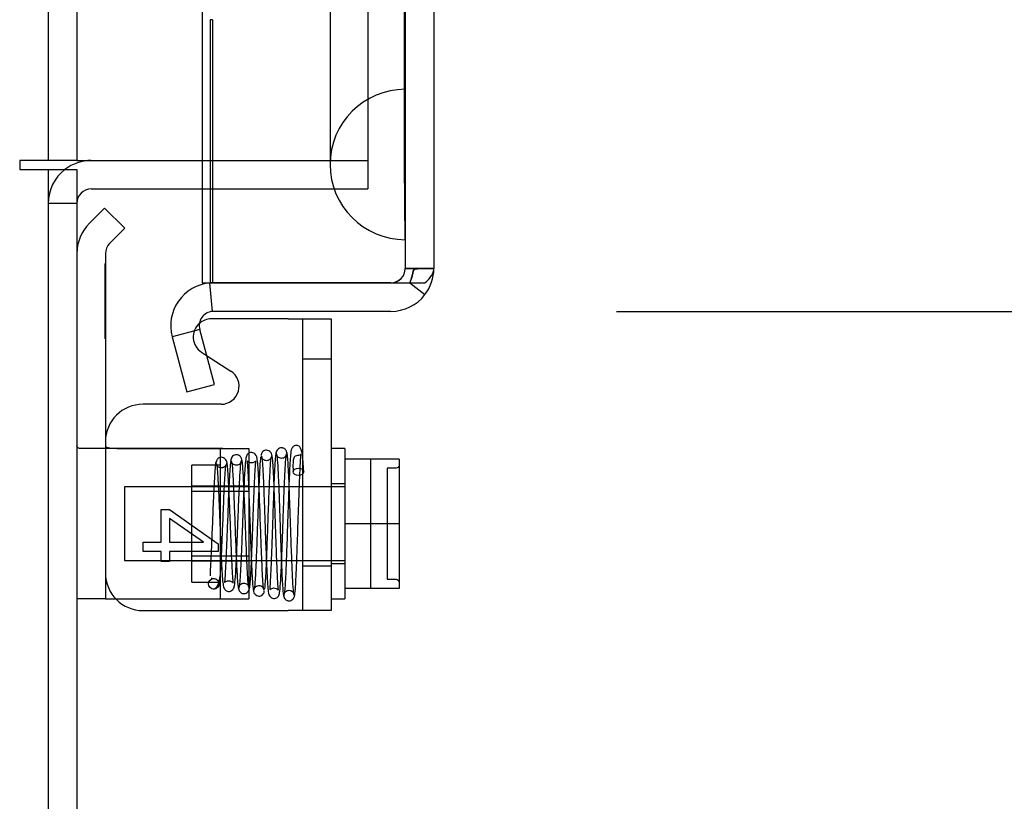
# Model space of a CAD drawing. Header units: inches. Extents: x 1 to 299, y -2 to 199.
# Tile 21 of 75: x 30.01 to 33.28, y 67.32 to 69.92. Entities that reach past the tile are written whole.
import ezdxf
from ezdxf.enums import TextEntityAlignment as Align
from ezdxf.lldxf.tags import DXFTag

# ---------------------------------------------------------------- set-up
doc = ezdxf.new("R2010")
doc.units = ezdxf.units.IN
doc.header["$MEASUREMENT"] = 0
for name, color, linetype in [('COM42667', 7, 'Continuous'), ('COM42780', 7, 'Continuous'), ('COM53955-1', 7, 'Continuous'), ('COM70220', 7, 'Continuous'), ('COM71177-1', 7, 'Continuous'), ('COM71180-1', 7, 'Continuous'), ('Default', 7, 'Continuous'), ('SCC19011', 7, 'Continuous'), ('SPR20265', 7, 'Continuous'), ('WAF25035', 7, 'Continuous')]:
    doc.layers.add(name, color=color, linetype=linetype)
doc.styles.add('SEACAD_Times_New_Roman', font='times.ttf')
tags = doc.linetypes.add('HIDDEN2', pattern=[0.1875, 0.125, -0.0625]).pattern_tags.tags
tags[6:7] = [DXFTag(74, 4), DXFTag(75, 0), DXFTag(340, '0'), DXFTag(46, 0.0), DXFTag(50, 0.0), DXFTag(44, 0.0), DXFTag(45, 0.0)]
tags[4:5] = [DXFTag(74, 4), DXFTag(75, 0), DXFTag(340, '0'), DXFTag(46, 0.0), DXFTag(50, 0.0), DXFTag(44, 0.0), DXFTag(45, 0.0)]
doc.dimstyles.new('HAMMOND_(STH_-_300x200)', dxfattribs={"dimtxt": 1.5, "dimasz": 1.875, "dimexe": 0.75, "dimexo": 0.75, "dimgap": 0.375, "dimtad": 0, "dimtih": 1, "dimtoh": 1, "dimzin": 0, "dimdsep": 46, "dimtxsty": 'SEACAD_Times_New_Roman', "dimblk1": '_SE_FILLED', "dimblk2": '_SE_FILLED', "dimsah": 1, "dimcen": 0.75, "dimadec": 0, "dimazin": 0, "dimtfac": 0.8, "dimtofl": 0, "dimtmove": 0, "dimatfit": 3, "dimfxl": 1, "dimtolj": 1, "dimtzin": 0, "dimarcsym": 0})

# ---------------------------------------------------------------- blocks, each defined once
blk = doc.blocks.new('SE3')
at = {"layer": 'COM42667', "color": 7, "linetype": 'Continuous'}
for p, q in [((30.9, 68.9232), (30.6445, 68.9232)), ((30.9, 68.9232), (31.043, 68.9232)), ((31.043, 68.9232), (31.043, 67.9532)), ((30.6291, 68.8017), (30.7096, 68.7498)), ((30.677, 68.6394), (30.4175, 68.6394)), ((30.4774, 68.1806), (30.4774, 68.2899)), ((30.4774, 68.2899), (30.5057, 68.2899)), ((30.5057, 68.2899), (30.6675, 68.1748)), ((30.6183, 68.1806), (30.5057, 68.2596)), ((30.5057, 68.2596), (30.5057, 68.1806)), ((30.4175, 68.15), (30.4175, 68.1806)), ((30.4175, 68.1806), (30.4774, 68.1806)), ((30.5057, 68.1806), (30.6183, 68.1806)), ((30.6675, 68.1748), (30.6675, 68.15)), ((30.4774, 68.15), (30.4175, 68.15)), ((30.4774, 68.1164), (30.4774, 68.15)), ((30.6675, 68.15), (30.5057, 68.15)), ((30.5057, 68.15), (30.5057, 68.1164)), ((30.5057, 68.1164), (30.4774, 68.1164)), ((30.4175, 67.9532), (30.9, 67.9532)), ((31.043, 67.9532), (30.9, 67.9532))]:
    blk.add_line(p, q, dxfattribs=at)
at = {"layer": 'COM42667', "color": 7, "linetype": 'HIDDEN2'}
for p, q in [((30.948, 68.9232), (30.948, 67.9532)), ((30.612, 68.8128), (30.6291, 68.8017)), ((31.043, 68.7892), (30.948, 68.7892)), ((30.948, 68.1017), (31.043, 68.1017))]:
    blk.add_line(p, q, dxfattribs=at)
at = {"layer": 'COM42667', "color": 7, "linetype": 'Continuous'}
for centre, radius, start, end in [((30.6445, 68.8632), 0.06, 90, 131.51), ((30.677, 68.6994), 0.06, 270, 57.1545), ((30.4175, 68.5144), 0.125, 90, 180), ((30.4175, 68.0782), 0.125, 180, 270)]:
    blk.add_arc(centre, radius, start, end, dxfattribs=at)
at = {"layer": 'COM42667', "color": 7, "linetype": 'HIDDEN2'}
blk.add_arc((30.6445, 68.8632), 0.06, 131.51, 237.1545, dxfattribs=at)
at = {"layer": 'COM42780', "color": 7, "linetype": 'Continuous'}
for p, q in [((30.2898, 69.2919), (30.2394, 69.2415)), ((30.2898, 69.2919), (30.357, 69.2248)), ((30.357, 69.2248), (30.3066, 69.1744)), ((30.2925, 69.1404), (30.2925, 68.2422)), ((30.2925, 68.2422), (30.2925, 67.9922)), ((30.2925, 67.9922), (30.1975, 67.9922)), ((30.2925, 67.9922), (30.3268, 67.9922))]:
    blk.add_line(p, q, dxfattribs=at)
at = {"layer": 'COM42780', "color": 7, "linetype": 'HIDDEN2'}
for p, q in [((30.2915, 69.1069), (30.2925, 69.1069)), ((30.2915, 69.0471), (30.2915, 69.1069)), ((30.2915, 69.0471), (30.2925, 69.0471)), ((30.2915, 69.0188), (30.2915, 69.0471)), ((30.2915, 69.0188), (30.2925, 69.0188)), ((30.2915, 68.8569), (30.2915, 69.0188)), ((30.2915, 68.9062), (30.2925, 68.9062)), ((30.2915, 68.8569), (30.2925, 68.8569)), ((30.6832, 68.4922), (30.213, 68.4922)), ((30.629, 68.4924), (30.6832, 68.4922)), ((30.6745, 68.4922), (30.6745, 67.9922)), ((30.6832, 68.4922), (30.7695, 68.4922)), ((30.7695, 68.4922), (30.7695, 67.9922)), ((30.5795, 68.0472), (30.5795, 68.4372)), ((30.6745, 68.4372), (30.5795, 68.4372)), ((30.7695, 68.3672), (30.5795, 68.3672)), ((30.7695, 68.3487), (30.5795, 68.3487)), ((30.5795, 68.1357), (30.7695, 68.1357)), ((30.7695, 68.1172), (30.5795, 68.1172)), ((30.5795, 68.0472), (30.6745, 68.0472)), ((30.3268, 67.9922), (30.3397, 67.9922)), ((30.3397, 67.9922), (30.629, 67.9922)), ((30.629, 67.9922), (30.7695, 67.9922))]:
    blk.add_line(p, q, dxfattribs=at)
at = {"layer": 'COM42780', "color": 7, "linetype": 'Continuous'}
for radius in [0.143, 0.048]:
    blk.add_arc((30.3405, 69.1404), radius, 135, 180, dxfattribs=at)
at = {"layer": 'COM42780', "color": 7, "linetype": 'HIDDEN2'}
blk.add_ellipse((31.2978, 68.7422), major_axis=(-14.3225, 0), ratio=0.017455, start_param=1.503851, end_param=1.524085, dxfattribs=at)
for points, knots in [([(30.213, 68.4922), (30.2079, 68.4922), (30.204, 68.4928), (30.1988, 68.4956), (30.1975, 68.4977), (30.1975, 68.5007)], [0, 0, 0, 0, 0.5, 0.5, 1, 1, 1, 1]), ([(30.2925, 68.5007), (30.2925, 68.4991), (30.2937, 68.4977), (30.2972, 68.496), (30.2986, 68.4956), (30.3019, 68.4948), (30.3039, 68.4944), (30.3104, 68.4936), (30.3157, 68.4932), (30.3271, 68.4928), (30.3334, 68.4927), (30.3397, 68.4927)], [0, 0, 0, 0, 0.25, 0.25, 0.375, 0.375, 0.5, 0.5, 0.75, 0.75, 1, 1, 1, 1])]:
    blk.add_open_spline(points, degree=3, knots=knots, dxfattribs=at)
at = {"layer": 'COM53955-1', "color": 7, "linetype": 'Continuous'}
for p, q in [((30.6145, 131.3851), (30.6145, 69.0432)), ((31.3845, 131.3372), (31.3845, 69.0912)), ((31.3845, 69.0912), (31.3845, 69.091)), ((31.3845, 69.0908), (31.3845, 69.091)), ((30.6145, 69.0432), (31.2415, 69.0432)), ((30.6483, 68.948), (30.6401, 69.0426)), ((31.2415, 69.0432), (30.6524, 69.0432)), ((31.2415, 69.0432), (31.2415, 69.0431)), ((31.2415, 69.0432), (31.3549, 69.0432)), ((31.2415, 69.0431), (31.3041, 69.0431)), ((31.3041, 69.0431), (31.3549, 69.004)), ((31.2415, 68.9482), (30.6524, 68.9482)), ((30.6061, 68.8877), (30.5143, 68.8632)), ((30.6551, 68.705), (30.6061, 68.8877)), ((30.5143, 68.8632), (30.5633, 68.6804)), ((30.5633, 68.6804), (30.6551, 68.705))]:
    blk.add_line(p, q, dxfattribs=at)
at = {"layer": 'COM53955-1', "color": 7, "linetype": 'HIDDEN2'}
for p, q in [((31.2895, 131.3372), (31.2895, 69.0912)), ((30.6484, 69.9182), (30.6404, 69.9182)), ((30.6404, 69.9182), (30.6404, 69.0432)), ((30.6484, 69.9182), (30.6484, 69.0432)), ((31.2895, 69.0912), (31.3845, 69.0912)), ((31.3845, 69.091), (31.2895, 69.091)), ((31.2415, 69.0432), (31.2415, 69.0434))]:
    blk.add_line(p, q, dxfattribs=at)
for centre, start, end in [((31.2415, 69.0914), 270, 359.7731), ((31.2415, 69.0912), 270, 359.7731), ((31.2415, 69.0912), 359.7731, 0)]:
    blk.add_arc(centre, 0.048, start, end, dxfattribs=at)
at = {"layer": 'COM53955-1', "color": 7, "linetype": 'Continuous'}
for centre, radius, start, end in [((31.2415, 69.0912), 0.143, 322.4348, 359.8442), ((31.2415, 69.0912), 0.143, 359.9238, 0), ((30.6524, 68.9002), 0.143, 94.9646, 195), ((30.6524, 68.9002), 0.143, 90, 94.9646), ((31.2415, 69.0912), 0.143, 270, 322.4348), ((30.6524, 68.9002), 0.048, 94.9646, 195), ((30.6524, 68.9002), 0.048, 90, 94.9646)]:
    blk.add_arc(centre, radius, start, end, dxfattribs=at)
at = {"layer": 'COM53955-1', "color": 7, "linetype": 'HIDDEN2'}
for points, knots in [([(31.3845, 69.091), (31.3767, 69.0909), (31.3689, 69.0909), (31.3611, 69.0909), (31.353, 69.0908), (31.3449, 69.0908), (31.3368, 69.0905), (31.3344, 69.0905), (31.332, 69.0904), (31.3296, 69.0902), (31.328, 69.0901), (31.3263, 69.09), (31.3246, 69.0898), (31.3233, 69.0896), (31.3219, 69.0893), (31.3207, 69.0889), (31.32, 69.0886), (31.3193, 69.0883), (31.3188, 69.0879), (31.3182, 69.0874), (31.3178, 69.087), (31.3175, 69.0864), (31.3162, 69.0845), (31.3158, 69.0824), (31.3154, 69.0803), (31.3145, 69.0763), (31.3138, 69.0722), (31.3128, 69.0682), (31.3118, 69.064), (31.3106, 69.0598), (31.3091, 69.0556), (31.3077, 69.0515), (31.306, 69.0473), (31.3041, 69.0432)], [0, 0, 0, 0, 0.177165, 0.177165, 0.177165, 0.361608, 0.361608, 0.361608, 0.415508, 0.415508, 0.415508, 0.453914, 0.453914, 0.453914, 0.48497, 0.48497, 0.48497, 0.503403, 0.503403, 0.503403, 0.521794, 0.521794, 0.521794, 0.589718, 0.589718, 0.589718, 0.722354, 0.722354, 0.722354, 0.860771, 0.860771, 0.860771, 1, 1, 1, 1]), ([(31.3041, 69.0431), (31.3075, 69.0503), (31.3101, 69.0577), (31.3131, 69.069), (31.3139, 69.0727), (31.315, 69.0784), (31.3154, 69.0803), (31.3161, 69.0831), (31.3164, 69.084), (31.3172, 69.0859), (31.3177, 69.0868), (31.3196, 69.0883), (31.3208, 69.0888), (31.3235, 69.0895), (31.3249, 69.0896), (31.329, 69.0901), (31.3317, 69.0902), (31.3401, 69.0905), (31.3456, 69.0905), (31.3623, 69.0907), (31.3734, 69.0907), (31.3845, 69.0908)], [0, 0, 0, 0, 0.25, 0.25, 0.375, 0.375, 0.4375, 0.4375, 0.46875, 0.46875, 0.5, 0.5, 0.53125, 0.53125, 0.5625, 0.5625, 0.625, 0.625, 0.75, 0.75, 1, 1, 1, 1])]:
    blk.add_open_spline(points, degree=3, knots=knots, dxfattribs=at)
at = {"layer": 'COM53955-1', "color": 7, "linetype": 'Continuous'}
blk.add_open_spline([(31.3549, 69.0432), (31.3644, 69.0512), (31.3718, 69.0592), (31.3794, 69.0711), (31.3813, 69.0751), (31.3839, 69.083), (31.3845, 69.087), (31.3845, 69.091)], degree=3, knots=[0, 0, 0, 0, 0.5, 0.5, 0.75, 0.75, 1, 1, 1, 1], dxfattribs=at)
at = {"layer": 'COM70220', "color": 7, "linetype": 'HIDDEN2'}
for p, q in [((31.0395, 130.7417), (31.0395, 69.6867)), ((31.2855, 130.7417), (31.2855, 69.6867)), ((31.2875, 130.7417), (31.2875, 69.6867)), ((31.2885, 130.7417), (31.2885, 69.6867)), ((31.0395, 69.6867), (31.0395, 69.4367)), ((31.2855, 69.6867), (31.2855, 69.4367)), ((31.2875, 69.6857), (31.2855, 69.4367)), ((31.2875, 69.6867), (31.2875, 69.1877)), ((31.2885, 69.6857), (31.2875, 69.6857)), ((31.2885, 69.6867), (31.2885, 69.1877)), ((31.2855, 69.4367), (31.2875, 69.1877)), ((31.2875, 69.1877), (31.2885, 69.1877))]:
    blk.add_line(p, q, dxfattribs=at)
blk.add_arc((31.2895, 69.4367), 0.25, 90, 270, dxfattribs=at)
at = {"layer": 'COM71177-1', "color": 7, "linetype": 'HIDDEN2'}
for p, q in [((30.1025, 130.7602), (30.1025, 69.4502)), ((31.1645, 130.7602), (31.1645, 69.4502)), ((30.6145, 69.4502), (31.1645, 69.4502))]:
    blk.add_line(p, q, dxfattribs=at)
at = {"layer": 'COM71177-1', "color": 7, "linetype": 'Continuous'}
for p, q in [((30.1975, 130.7602), (30.1975, 69.4502)), ((30.0075, 69.4502), (30.0075, 69.4202)), ((30.0375, 69.4502), (30.0075, 69.4502)), ((30.1975, 69.4502), (30.0375, 69.4502)), ((30.1975, 69.4502), (30.2625, 69.4502)), ((30.2625, 69.4502), (30.6145, 69.4502)), ((30.0075, 69.4202), (30.1025, 69.4202)), ((30.1025, 69.4202), (30.1025, 62.1702))]:
    blk.add_line(p, q, dxfattribs=at)
at = {"layer": 'COM71180-1', "color": 7, "linetype": 'HIDDEN2'}
for p, q in [((31.1645, 69.4502), (31.1645, 69.3552)), ((30.6145, 69.3552), (31.1645, 69.3552)), ((30.1975, 69.3072), (30.1025, 69.3072))]:
    blk.add_line(p, q, dxfattribs=at)
at = {"layer": 'COM71180-1', "color": 7, "linetype": 'Continuous'}
for p, q in [((30.1025, 69.4202), (30.1975, 69.4202)), ((30.1975, 69.4202), (30.1975, 62.2182)), ((30.2455, 69.3552), (30.6145, 69.3552))]:
    blk.add_line(p, q, dxfattribs=at)
for radius, end in [(0.143, 127.7949), (0.048, 180)]:
    blk.add_arc((30.2455, 69.3072), radius, 90, end, dxfattribs=at)
at = {"layer": 'COM71180-1', "color": 7, "linetype": 'HIDDEN2'}
blk.add_arc((30.2455, 69.3072), 0.143, 127.7949, 180, dxfattribs=at)
at = {"layer": 'SCC19011', "color": 7, "linetype": 'Continuous'}
for p, q in [((31.269, 68.4572), (31.088, 68.4572)), ((31.269, 68.4572), (31.269, 68.2422)), ((31.269, 68.2422), (31.088, 68.2422)), ((31.269, 68.2422), (31.269, 68.0272)), ((31.269, 68.0272), (31.088, 68.0272))]:
    blk.add_line(p, q, dxfattribs=at)
at = {"layer": 'SCC19011', "color": 7, "linetype": 'HIDDEN2'}
for p, q in [((31.174, 68.4572), (31.174, 68.0272)), ((31.229, 68.4266), (31.229, 68.0578)), ((31.259, 68.4266), (31.229, 68.4266)), ((30.356, 68.3642), (30.356, 68.1202)), ((31.088, 68.3642), (30.356, 68.3642)), ((30.356, 68.1202), (31.088, 68.1202)), ((31.229, 68.0578), (31.259, 68.0578))]:
    blk.add_line(p, q, dxfattribs=at)
for points in [[(31.269, 68.4367), (31.269, 68.4341), (31.268, 68.4314), (31.2643, 68.4277), (31.2617, 68.4266), (31.259, 68.4266)], [(31.259, 68.0578), (31.2617, 68.0578), (31.2643, 68.0567), (31.268, 68.0529), (31.269, 68.0503), (31.269, 68.0476)]]:
    blk.add_open_spline(points, degree=3, knots=[0, 0, 0, 0, 0.5, 0.5, 1, 1, 1, 1], dxfattribs=at)
at = {"layer": 'SPR20265', "color": 7, "linetype": 'HIDDEN2'}
blk.add_circle((30.653, 68.0422), 0.0175, dxfattribs=at)
blk.add_ellipse((30.9343, 68.4147), major_axis=(0.0175, 0), ratio=0.707107, dxfattribs=at)
for points, knots in [([(30.8469, 68.4664), (30.8465, 68.4698), (30.8456, 68.4754), (30.8397, 68.4829), (30.8325, 68.4865), (30.8255, 68.4869), (30.8189, 68.4847), (30.8146, 68.4808), (30.8124, 68.4772), (30.8113, 68.4745), (30.8107, 68.4718), (30.8107, 68.4703), (30.8106, 68.4694)], [0, 0, 0, 0, 0.179474, 0.349583, 0.499926, 0.62563, 0.739127, 0.840103, 0.885308, 0.926766, 0.964791, 1, 1, 1, 1]), ([(30.8954, 68.4772), (30.8953, 68.4787), (30.8951, 68.4812), (30.8936, 68.4852), (30.8913, 68.4887), (30.8882, 68.4914), (30.8847, 68.4934), (30.8799, 68.4947), (30.874, 68.4944), (30.8675, 68.4915), (30.8607, 68.4841), (30.8597, 68.4782), (30.8591, 68.4734)], [0, 0, 0, 0, 0.055383, 0.112985, 0.171703, 0.230339, 0.287909, 0.343892, 0.45376, 0.576632, 0.710657, 1, 1, 1, 1]), ([(30.9518, 68.4151), (30.9509, 68.4395), (30.9486, 68.4732), (30.9423, 68.4948), (30.9356, 68.5012), (30.9281, 68.5032), (30.9216, 68.5019), (30.9168, 68.4988), (30.9136, 68.4955), (30.9099, 68.4882), (30.9082, 68.4745), (30.906, 68.4446), (30.9039, 68.404), (30.9016, 68.3462), (30.899, 68.2715), (30.8962, 68.1849), (30.8936, 68.1136), (30.8915, 68.0648), (30.8897, 68.034), (30.8879, 68.0115), (30.8868, 68.0072), (30.8861, 68.005)], [0, 0, 0, 0, 0.105177, 0.173613, 0.193453, 0.204066, 0.217473, 0.222259, 0.22819, 0.248109, 0.321657, 0.374496, 0.436622, 0.507956, 0.588337, 0.677714, 0.775937, 0.828633, 0.883564, 0.940684, 1, 1, 1, 1]), ([(30.6975, 68.4401), (30.6969, 68.4453), (30.6959, 68.4517), (30.6889, 68.4596), (30.6824, 68.4628), (30.6764, 68.4632), (30.6716, 68.4618), (30.6681, 68.4599), (30.665, 68.4571), (30.6627, 68.4537), (30.6612, 68.4497), (30.6611, 68.4471), (30.661, 68.4457)], [0, 0, 0, 0, 0.306204, 0.442937, 0.565203, 0.671636, 0.724965, 0.779543, 0.835119, 0.890984, 0.946216, 1, 1, 1, 1]), ([(30.6619, 68.4419), (30.6628, 68.4365), (30.6643, 68.4268), (30.6667, 68.3907), (30.6688, 68.3471), (30.6708, 68.299), (30.6727, 68.2512), (30.6749, 68.1945), (30.6773, 68.1352), (30.6798, 68.0844), (30.6821, 68.0511), (30.6845, 68.0348), (30.6872, 68.0262), (30.6924, 68.0197), (30.6998, 68.017), (30.7058, 68.0168), (30.7108, 68.0184), (30.7147, 68.0211), (30.7172, 68.0237), (30.7207, 68.0295), (30.7229, 68.0419), (30.7253, 68.0695), (30.7275, 68.1093), (30.7295, 68.1522), (30.7316, 68.2055), (30.734, 68.2671), (30.7365, 68.332), (30.7392, 68.3922), (30.7422, 68.4393), (30.744, 68.4478), (30.7452, 68.452)], [0, 0, 0, 0, 0.04903, 0.095239, 0.1386, 0.17906, 0.216617, 0.251235, 0.311271, 0.360965, 0.404883, 0.443614, 0.460302, 0.474133, 0.480267, 0.485527, 0.493486, 0.496242, 0.499686, 0.510189, 0.546662, 0.602983, 0.637712, 0.676704, 0.719962, 0.767449, 0.819198, 0.875198, 0.935462, 1, 1, 1, 1]), ([(30.7103, 68.4554), (30.7095, 68.4525), (30.708, 68.4469), (30.7057, 68.4182), (30.7036, 68.3802), (30.7017, 68.3359), (30.6999, 68.2902), (30.6977, 68.2336), (30.6953, 68.1713), (30.6928, 68.1132), (30.6907, 68.0746), (30.6894, 68.0559), (30.6885, 68.0466), (30.69, 68.0484), (30.7001, 68.053), (30.709, 68.0516), (30.7155, 68.047), (30.7178, 68.044), (30.7173, 68.049), (30.7156, 68.0693), (30.7139, 68.1005), (30.7122, 68.1365), (30.7103, 68.1838), (30.7081, 68.2412), (30.7056, 68.305), (30.7029, 68.3681), (30.7005, 68.4109), (30.6984, 68.4353), (30.6975, 68.4411), (30.6969, 68.4444)], [0, 0, 0, 0, 0.049939, 0.0969, 0.14087, 0.181903, 0.220016, 0.255212, 0.316712, 0.36753, 0.412116, 0.451209, 0.468803, 0.486761, 0.505968, 0.519918, 0.527389, 0.536914, 0.567904, 0.616244, 0.647589, 0.683715, 0.724589, 0.77021, 0.820572, 0.875612, 0.935345, 0.967089, 1, 1, 1, 1]), ([(30.7459, 68.4537), (30.7458, 68.4551), (30.7456, 68.4577), (30.7441, 68.4618), (30.7417, 68.4653), (30.7376, 68.469), (30.7316, 68.4715), (30.7245, 68.4714), (30.718, 68.4688), (30.7131, 68.464), (30.7102, 68.458), (30.7098, 68.4544), (30.7096, 68.4523)], [0, 0, 0, 0, 0.063728, 0.130533, 0.198895, 0.267172, 0.397362, 0.518273, 0.643035, 0.768012, 0.887736, 1, 1, 1, 1]), ([(30.7107, 68.451), (30.7116, 68.4499), (30.7133, 68.4456), (30.7161, 68.4085), (30.7186, 68.3557), (30.7207, 68.304), (30.7223, 68.261), (30.724, 68.2159), (30.7257, 68.1709), (30.7275, 68.1279), (30.7293, 68.0895), (30.7311, 68.0578), (30.733, 68.0349), (30.7347, 68.0245), (30.7356, 68.0238), (30.736, 68.024)], [0.0121765, 0.0121765, 0.0121765, 0.0121765, 0.1044236, 0.214418, 0.3300747, 0.3903404, 0.4520599, 0.5152587, 0.5799584, 0.6461321, 0.713819, 0.7830559, 0.8538041, 0.9261056, 0.9660085, 0.9660085, 0.9660085, 0.9660085]), ([(30.7446, 68.4523), (30.7444, 68.4497), (30.7439, 68.4453), (30.7385, 68.4391), (30.7316, 68.4362), (30.7249, 68.4363), (30.7186, 68.4387), (30.714, 68.4431), (30.7113, 68.4484), (30.7111, 68.4518), (30.7109, 68.4537)], [0, 0, 0, 0, 0.164694, 0.321803, 0.462493, 0.58437, 0.702645, 0.814924, 0.915258, 1, 1, 1, 1]), ([(30.8199, 68.0208), (30.819, 68.0246), (30.8176, 68.0317), (30.8153, 68.0646), (30.8132, 68.1072), (30.8112, 68.156), (30.8093, 68.2056), (30.8072, 68.2661), (30.8048, 68.3315), (30.8022, 68.3905), (30.8002, 68.4305), (30.7975, 68.4541), (30.796, 68.4708), (30.7806, 68.4801), (30.7714, 68.4786), (30.7646, 68.4735), (30.761, 68.4672), (30.7584, 68.4555), (30.7564, 68.4315), (30.7542, 68.395), (30.7523, 68.3545), (30.7503, 68.3023), (30.748, 68.2398), (30.7455, 68.1715), (30.7427, 68.1052), (30.7403, 68.0614), (30.7382, 68.0375), (30.7372, 68.0325), (30.7367, 68.0297)], [0, 0, 0, 0, 0.049781, 0.096626, 0.140493, 0.181412, 0.219375, 0.254366, 0.315219, 0.365407, 0.409571, 0.448429, 0.483179, 0.500515, 0.512948, 0.520268, 0.530282, 0.563278, 0.614, 0.64639, 0.683403, 0.724966, 0.771046, 0.821615, 0.876587, 0.935975, 0.967439, 1, 1, 1, 1]), ([(30.7703, 68.0308), (30.7697, 68.0307), (30.7683, 68.0329), (30.7657, 68.0619), (30.7632, 68.1105), (30.7611, 68.1604), (30.7595, 68.2025), (30.7579, 68.2472), (30.7561, 68.2928), (30.7544, 68.3368), (30.7526, 68.3772), (30.7508, 68.4117), (30.7489, 68.4375), (30.747, 68.4541), (30.7458, 68.4554), (30.7451, 68.4559)], [0.039088, 0.039088, 0.039088, 0.039088, 0.1061352, 0.2175266, 0.3342475, 0.3948655, 0.4568263, 0.5201203, 0.5847208, 0.6506382, 0.7179012, 0.7864571, 0.8563175, 0.9275176, 1, 1, 1, 1]), ([(30.7716, 68.0272), (30.7724, 68.0321), (30.7739, 68.041), (30.7762, 68.0764), (30.7783, 68.12), (30.7803, 68.1688), (30.7822, 68.2182), (30.7843, 68.2776), (30.7867, 68.341), (30.7892, 68.3973), (30.7914, 68.4325), (30.7923, 68.4468), (30.7927, 68.4508), (30.7908, 68.4489), (30.7869, 68.4457), (30.7782, 68.4432), (30.7709, 68.4454), (30.7671, 68.4481), (30.765, 68.45), (30.763, 68.4523), (30.7643, 68.4441), (30.766, 68.4177), (30.7679, 68.379), (30.7696, 68.3361), (30.7716, 68.282), (30.7739, 68.2186), (30.7764, 68.1508), (30.779, 68.0867), (30.782, 68.0349), (30.7839, 68.0238), (30.785, 68.018)], [0, 0, 0, 0, 0.049057, 0.09528, 0.138665, 0.179181, 0.216848, 0.251653, 0.312352, 0.362612, 0.406792, 0.445338, 0.462275, 0.46995, 0.477258, 0.490641, 0.499625, 0.502476, 0.505974, 0.516186, 0.550937, 0.604852, 0.638526, 0.676641, 0.719239, 0.766312, 0.817912, 0.874044, 0.934735, 1, 1, 1, 1]), ([(30.8086, 68.4637), (30.8076, 68.4569), (30.8056, 68.4301), (30.803, 68.3755), (30.8009, 68.3211), (30.7992, 68.2759), (30.7976, 68.2285), (30.7959, 68.181), (30.7941, 68.1357), (30.7924, 68.0948), (30.7906, 68.0606), (30.7888, 68.036), (30.7876, 68.0263), (30.787, 68.0239)], [0.1085772, 0.1085772, 0.1085772, 0.1085772, 0.2218055, 0.3397116, 0.4006659, 0.4627822, 0.5260468, 0.5904271, 0.6559293, 0.722571, 0.7902921, 0.8591042, 0.9290274, 0.9290274, 0.9290274, 0.9290274]), ([(30.8114, 68.4671), (30.8123, 68.4629), (30.8137, 68.4551), (30.8161, 68.4193), (30.8182, 68.374), (30.8202, 68.3225), (30.8221, 68.2701), (30.8242, 68.2071), (30.8267, 68.1394), (30.8292, 68.0796), (30.8314, 68.0388), (30.8336, 68.0168), (30.8368, 67.9991), (30.8526, 67.9923), (30.8615, 67.9949), (30.8674, 68.0001), (30.8703, 68.0061), (30.8731, 68.0194), (30.875, 68.0469), (30.8772, 68.0874), (30.8791, 68.132), (30.8812, 68.1886), (30.8835, 68.2554), (30.886, 68.3276), (30.8887, 68.3968), (30.8916, 68.454), (30.8935, 68.4674), (30.8946, 68.4746)], [0, 0, 0, 0, 0.0491, 0.09538, 0.138808, 0.179338, 0.21697, 0.251665, 0.31188, 0.361699, 0.405649, 0.444251, 0.478446, 0.494369, 0.504631, 0.51114, 0.52151, 0.555963, 0.608754, 0.641972, 0.679677, 0.721871, 0.768518, 0.819657, 0.875271, 0.935385, 1, 1, 1, 1]), ([(30.8456, 68.4694), (30.8455, 68.4679), (30.8454, 68.4654), (30.8439, 68.4614), (30.8417, 68.4579), (30.8387, 68.4551), (30.8353, 68.4531), (30.8307, 68.4517), (30.825, 68.4516), (30.8188, 68.4539), (30.8143, 68.458), (30.812, 68.4629), (30.8119, 68.4651), (30.8119, 68.4664)], [0, 0, 0, 0, 0.059638, 0.122066, 0.185706, 0.248901, 0.310258, 0.368902, 0.480002, 0.599665, 0.727098, 0.860254, 1, 1, 1, 1]), ([(30.8227, 68.0254), (30.8237, 68.0325), (30.8257, 68.0594), (30.8283, 68.1146), (30.8304, 68.1688), (30.832, 68.214), (30.8337, 68.2614), (30.8354, 68.3089), (30.8371, 68.3542), (30.8389, 68.3948), (30.8406, 68.4286), (30.8424, 68.4533), (30.8437, 68.4626), (30.8443, 68.4647)], [0.1068094, 0.1068094, 0.1068094, 0.1068094, 0.218674, 0.3356272, 0.3962914, 0.4582357, 0.5214735, 0.5860039, 0.6517928, 0.7188683, 0.7872468, 0.856874, 0.9277861, 0.9277861, 0.9277861, 0.9277861]), ([(30.8597, 68.477), (30.8588, 68.472), (30.8574, 68.4629), (30.8551, 68.4268), (30.853, 68.3815), (30.8511, 68.3302), (30.8493, 68.2783), (30.8471, 68.2151), (30.8447, 68.147), (30.8423, 68.0853), (30.8401, 68.046), (30.839, 68.0288), (30.8384, 68.0215), (30.8402, 68.0244), (30.8505, 68.0295), (30.8598, 68.0277), (30.8659, 68.0231), (30.8678, 68.0205), (30.8673, 68.0271), (30.8654, 68.0525), (30.8636, 68.0912), (30.8618, 68.1345), (30.8598, 68.19), (30.8576, 68.256), (30.8551, 68.3273), (30.8523, 68.3956), (30.8499, 68.4396), (30.8478, 68.4629), (30.8469, 68.4673), (30.8463, 68.4698)], [0, 0, 0, 0, 0.049735, 0.096533, 0.140373, 0.181299, 0.219329, 0.254458, 0.31585, 0.366596, 0.411127, 0.450158, 0.467535, 0.482996, 0.497259, 0.507533, 0.513941, 0.523471, 0.556649, 0.609038, 0.642138, 0.679777, 0.721919, 0.768558, 0.819696, 0.875264, 0.93529, 0.967092, 1, 1, 1, 1]), ([(30.8941, 68.4734), (30.894, 68.4712), (30.8936, 68.4678), (30.8884, 68.4619), (30.8815, 68.4593), (30.8748, 68.4594), (30.8694, 68.4616), (30.8659, 68.4644), (30.8637, 68.4668), (30.8621, 68.4695), (30.8611, 68.4722), (30.8605, 68.4749), (30.8604, 68.4764), (30.8604, 68.4772)], [0, 0, 0, 0, 0.192828, 0.364191, 0.509557, 0.628504, 0.736551, 0.787266, 0.835127, 0.879953, 0.921899, 0.961562, 1, 1, 1, 1]), ([(30.8608, 68.4734), (30.8614, 68.4734), (30.8629, 68.4705), (30.8656, 68.4374), (30.8681, 68.3826), (30.8701, 68.3273), (30.8718, 68.2804), (30.8734, 68.2307), (30.8751, 68.1802), (30.8769, 68.1312), (30.8786, 68.0867), (30.8805, 68.0488), (30.8823, 68.0202), (30.8843, 68.0026), (30.8854, 68.0017), (30.8862, 68.0015)], [0.0330952, 0.0330952, 0.0330952, 0.0330952, 0.1046647, 0.2148993, 0.3307832, 0.3911384, 0.4529315, 0.5161815, 0.5808947, 0.6470466, 0.7146675, 0.7837865, 0.8543575, 0.9264187, 1, 1, 1, 1]), ([(30.9204, 68.0061), (30.9196, 68.007), (30.918, 68.0113), (30.9152, 68.052), (30.9127, 68.1101), (30.9106, 68.1677), (30.9089, 68.2154), (30.9073, 68.2654), (30.9055, 68.3154), (30.9038, 68.3629), (30.902, 68.4055), (30.9002, 68.441), (30.8983, 68.4662), (30.8966, 68.4787), (30.8956, 68.4796), (30.8952, 68.4794)], [0.0163585, 0.0163585, 0.0163585, 0.0163585, 0.1064242, 0.2179651, 0.334732, 0.395336, 0.4572595, 0.5205071, 0.5850494, 0.6509002, 0.7180961, 0.7865871, 0.856391, 0.9275442, 0.9709488, 0.9709488, 0.9709488, 0.9709488]), ([(30.921, 68.0022), (30.9221, 68.0073), (30.9239, 68.0172), (30.9268, 68.0686), (30.9293, 68.132), (30.9317, 68.2003), (30.9338, 68.2648), (30.9362, 68.3356), (30.9387, 68.4043), (30.9411, 68.448), (30.9421, 68.466), (30.9429, 68.4727), (30.94, 68.4706), (30.9227, 68.4667), (30.9188, 68.4639), (30.9155, 68.4452), (30.9163, 68.4266), (30.9168, 68.4143)], [0, 0, 0, 0, 0.098241, 0.189287, 0.273022, 0.349488, 0.418635, 0.480436, 0.583382, 0.670503, 0.708915, 0.742976, 0.757604, 0.809639, 0.884237, 0.93664, 1, 1, 1, 1]), ([(30.6597, 68.4469), (30.6588, 68.4436), (30.6571, 68.4297), (30.6548, 68.3954), (30.6526, 68.3529), (30.6506, 68.3072), (30.6484, 68.2507), (30.6459, 68.1878), (30.6433, 68.1295), (30.6415, 68.0897), (30.6401, 68.0741), (30.6409, 68.0692)], [0.1018663, 0.1018663, 0.1018663, 0.1018663, 0.1966331, 0.2845261, 0.3655924, 0.4399785, 0.5078067, 0.6234473, 0.7180722, 0.7975388, 0.8688111, 0.8688111, 0.8688111, 0.8688111]), ([(30.6505, 68.0248), (30.6559, 68.0263), (30.6651, 68.0292), (30.6737, 68.0571), (30.6759, 68.0859), (30.6781, 68.1235), (30.6806, 68.181), (30.6831, 68.2438), (30.6853, 68.3005), (30.6873, 68.3466), (30.6894, 68.3894), (30.6916, 68.4234), (30.6931, 68.4367), (30.6938, 68.4395)], [0, 0, 0, 0, 0.0808557, 0.1645826, 0.2160161, 0.2936757, 0.386852, 0.5006456, 0.5677606, 0.6413982, 0.7215172, 0.8080766, 0.9009063, 0.9009063, 0.9009063, 0.9009063]), ([(30.696, 68.4457), (30.6959, 68.4449), (30.6958, 68.4434), (30.6952, 68.4408), (30.6941, 68.4381), (30.6925, 68.4354), (30.6904, 68.433), (30.6878, 68.4309), (30.6849, 68.4293), (30.6805, 68.4279), (30.6748, 68.4277), (30.668, 68.43), (30.6629, 68.4355), (30.6626, 68.4383), (30.6625, 68.4401)], [0, 0, 0, 0, 0.039966, 0.079616, 0.120393, 0.163304, 0.208856, 0.257156, 0.308084, 0.361496, 0.478236, 0.623595, 0.798409, 1, 1, 1, 1]), ([(30.7358, 68.0268), (30.7358, 68.0259), (30.7359, 68.0244), (30.7364, 68.0216), (30.7375, 68.0189), (30.7391, 68.0163), (30.7413, 68.0139), (30.744, 68.0119), (30.7471, 68.0104), (30.7517, 68.0093), (30.7577, 68.0098), (30.765, 68.0136), (30.7708, 68.0215), (30.7717, 68.0274), (30.7722, 68.031)], [0, 0, 0, 0, 0.036353, 0.073764, 0.113325, 0.155834, 0.201742, 0.251197, 0.304133, 0.360387, 0.484485, 0.636448, 0.811563, 1, 1, 1, 1]), ([(30.7372, 68.031), (30.7372, 68.0329), (30.7376, 68.0359), (30.742, 68.0415), (30.7484, 68.0444), (30.755, 68.0448), (30.7605, 68.0431), (30.7643, 68.0405), (30.7667, 68.0381), (30.7686, 68.0353), (30.7699, 68.0324), (30.7707, 68.0295), (30.7708, 68.0278), (30.7708, 68.0268)], [0, 0, 0, 0, 0.185287, 0.350453, 0.492757, 0.610394, 0.717684, 0.769709, 0.820021, 0.868235, 0.914148, 0.957888, 1, 1, 1, 1]), ([(30.7856, 68.0187), (30.7857, 68.0202), (30.7859, 68.0227), (30.7873, 68.0267), (30.7896, 68.0302), (30.7926, 68.033), (30.7959, 68.0349), (30.8005, 68.0364), (30.8062, 68.0365), (30.8123, 68.0342), (30.8169, 68.03), (30.8193, 68.025), (30.8194, 68.0227), (30.8194, 68.0213)], [0, 0, 0, 0, 0.061359, 0.125601, 0.191068, 0.256036, 0.319044, 0.379151, 0.492324, 0.612562, 0.73854, 0.867561, 1, 1, 1, 1]), ([(30.7844, 68.0213), (30.7848, 68.0179), (30.7857, 68.0124), (30.7915, 68.005), (30.7988, 68.0015), (30.8058, 68.0011), (30.8123, 68.0034), (30.8173, 68.0078), (30.8202, 68.0134), (30.8205, 68.0169), (30.8206, 68.0187)], [0, 0, 0, 0, 0.174522, 0.341814, 0.49099, 0.617224, 0.732964, 0.83707, 0.926174, 1, 1, 1, 1]), ([(30.8854, 68.0033), (30.8855, 68.0018), (30.8857, 67.9993), (30.8872, 67.9953), (30.8896, 67.9918), (30.8927, 67.989), (30.8962, 67.987), (30.9009, 67.9856), (30.9067, 67.9857), (30.9132, 67.9885), (30.9181, 67.9933), (30.921, 67.9994), (30.9214, 68.003), (30.9216, 68.0051)], [0, 0, 0, 0, 0.061046, 0.125273, 0.191172, 0.257138, 0.321758, 0.38405, 0.50258, 0.627092, 0.754222, 0.87904, 1, 1, 1, 1]), ([(30.8866, 68.0051), (30.8868, 68.0076), (30.8873, 68.0118), (30.8926, 68.0181), (30.8996, 68.0209), (30.9063, 68.0209), (30.9126, 68.0184), (30.9172, 68.014), (30.92, 68.0086), (30.9203, 68.0051), (30.9204, 68.0033)], [0, 0, 0, 0, 0.172812, 0.334686, 0.477598, 0.599543, 0.715745, 0.824396, 0.920113, 1, 1, 1, 1])]:
    blk.add_open_spline(points, degree=3, knots=knots, dxfattribs=at)
for points in [[(30.8115, 68.471), (30.8113, 68.471), (30.8111, 68.471), (30.8109, 68.4709)], [(30.8454, 68.4664), (30.8456, 68.4663), (30.8459, 68.4661), (30.8461, 68.4658)], [(30.6625, 68.4477), (30.6621, 68.4484), (30.6617, 68.449), (30.6613, 68.4492)], [(30.695, 68.441), (30.6954, 68.4407), (30.6958, 68.4397), (30.6963, 68.4385)], [(30.6444, 68.062), (30.6472, 68.0596), (30.6513, 68.0593), (30.6557, 68.0595)], [(30.7857, 68.0217), (30.7855, 68.0217), (30.7853, 68.0218), (30.7851, 68.0219)], [(30.8198, 68.0169), (30.82, 68.017), (30.8201, 68.0171), (30.8203, 68.0173)]]:
    blk.add_open_spline(points, degree=3, dxfattribs=at)
at = {"layer": 'WAF25035', "color": 7, "linetype": 'Continuous'}
for p, q in [((31.088, 68.4922), (31.043, 68.4922)), ((31.088, 68.4922), (31.088, 67.9922)), ((31.043, 67.9922), (31.088, 67.9922))]:
    blk.add_line(p, q, dxfattribs=at)
at = {"layer": 'WAF25035', "color": 7, "linetype": 'HIDDEN2'}
for p, q in [((31.088, 68.3747), (31.043, 68.3747)), ((31.043, 68.1097), (31.088, 68.1097))]:
    blk.add_line(p, q, dxfattribs=at)
blk = doc.blocks.new('DMBLK2832')
at = {"layer": 'Default', "linetype": 'Continuous'}
for points in [[(41.9739, 129.6052), (41.6614, 131.4802), (41.3489, 129.6052)], [(41.9739, 70.8232), (41.3489, 70.8232), (41.6614, 68.9482)]]:
    blk.add_hatch(color=7, dxfattribs=at).paths.add_polyline_path(points)
at = {"layer": 'Default', "color": 7, "linetype": 'Continuous'}
for p, q in [((31.697, 131.4802), (42.4114, 131.4802)), ((41.6614, 131.4802), (41.6614, 101.4892)), ((41.6614, 97.2142), (41.6614, 68.9482)), ((31.9915, 68.9482), (42.4114, 68.9482))]:
    blk.add_line(p, q, dxfattribs=at)
at = {"layer": 'Default', "color": 7, "linetype": 'Continuous', "style": 'SEACAD_Times_New_Roman'}
for s, p in [('62.53', (39.1021, 100.9642)), ('DOOR', (38.5157, 98.7142))]:
    blk.add_text(s, height=1.5, dxfattribs=at).set_placement(p, align=Align.TOP_LEFT)
blk = doc.blocks.new('_SE_FILLED')
at = {"color": 0}
blk.add_line((0, 0), (-1, 0), dxfattribs=at)
blk.add_solid([(0, 0), (-1, -0.1665), (-1, 0.1665), (0, 0)], dxfattribs=at)

msp = doc.modelspace()

# ---------------------------------------------------------------- block references
at = {"layer": 'Default'}
msp.add_blockref('SE3', (0, 0), dxfattribs=at)

# ---------------------------------------------------------------- dimensions: what is measured, and where the dimension line sits
at = {"layer": 'Default', "color": 7, "linetype": 'Continuous'}
dim = msp.add_linear_dim(base=(41.6614, 131.4802), p1=(30.947, 131.4802), p2=(31.2415, 68.9482), angle=270.2699, text='\\A1;<>\\PDOOR', dimstyle='HAMMOND_(STH_-_300x200)', dxfattribs=at)
dim.commit()
dim.dimension.update_dxf_attribs({"geometry": 'DMBLK2832', "text_midpoint": (41.6614, 100.2142), "dimtype": 161})

doc.saveas('drawing.dxf')
